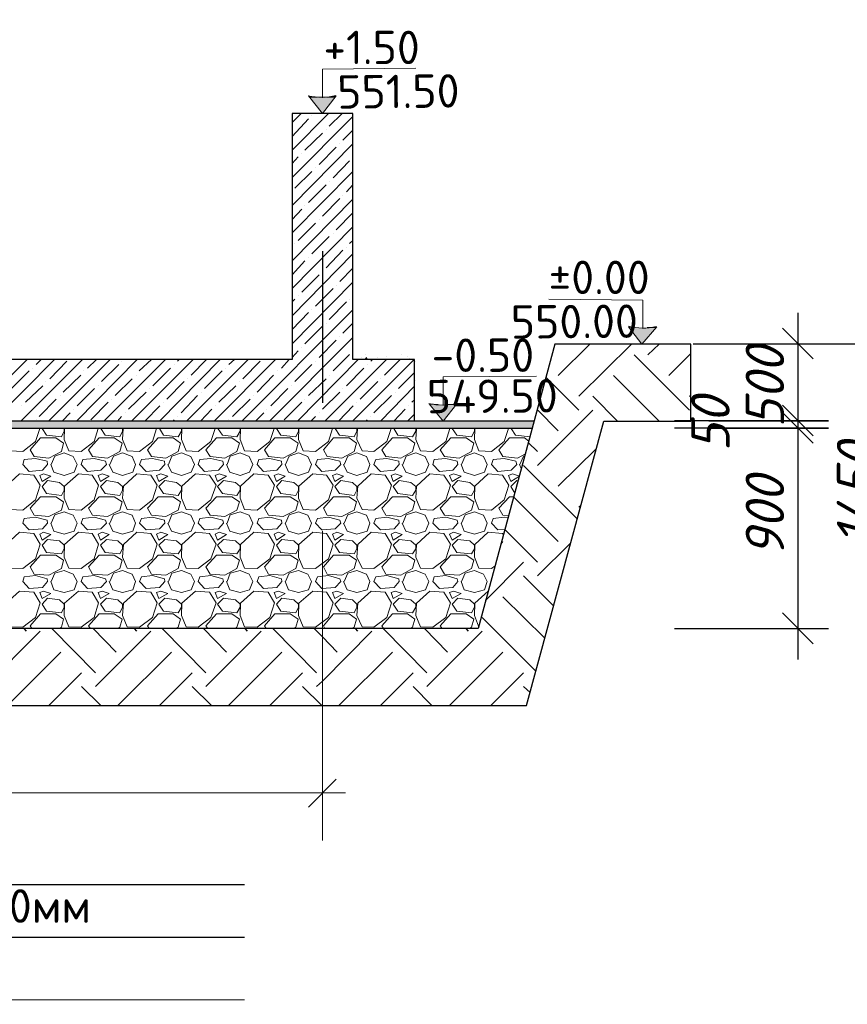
# Model space of a CAD drawing. Header units: millimetres. Extents: x -2765404 to 1548445, y -374876 to 1313256.
# Tile 47 of 77: x 32600 to 37981, y -86283 to -79885. Entities that reach past the tile are written whole.
import ezdxf

# ---------------------------------------------------------------- set-up
doc = ezdxf.new("R2010")
doc.units = ezdxf.units.MM
doc.layers.add('PDF _.', color=7, linetype='Continuous', true_color=0x259400)
doc.layers.add('PDF _PDF _.', color=7, linetype='Continuous', true_color=0xb88800)
for name, color, linetype in [('PDF _0', 7, 'Continuous'), ('PDF _PDF _0', 7, 'Continuous'), ('PDF _PDF _2D - Общий_Ном._пера__1_Ном._пера__1_Ном._пера__7_Ном._пера__1', 7, 'Continuous'), ('PDF _PDF _nurik', 7, 'Continuous'), ('PDF _PDF _Текст', 7, 'Continuous'), ('PDF _Текст', 7, 'Continuous')]:
    doc.layers.add(name, color=color, linetype=linetype)
doc.styles.add('PDF ISOCPEUR', font='isocpeur.ttf')
doc.styles.add('PDF ISOCPEUR Italic', font='isocpeui.ttf')

msp = doc.modelspace()

# ---------------------------------------------------------------- linework, layer by layer
at = {"layer": 'PDF _.', "color": 7, "lineweight": 18}
for points in [[(32512.1, -82541.6), (32509.1, -82613.5), (32539, -82685.3), (32619.9, -82691.3), (32703.7, -82625.4), (32730.6, -82541.6)], [(32745.6, -82541.6), (32775.5, -82583.5), (32871.3, -82595.5), (32889.3, -82559.6), (32889.3, -82541.6)], [(32892.3, -82541.6), (32889.3, -82613.5), (32919.2, -82685.3), (33000.1, -82691.3), (33083.9, -82625.4), (33110.8, -82541.6)], [(33128.8, -82541.6), (33155.7, -82583.5), (33251.5, -82595.5), (33269.5, -82559.6), (33269.5, -82541.6)], [(33272.5, -82541.6), (33269.5, -82613.5), (33299.4, -82685.3), (33380.3, -82691.3), (33464.1, -82625.4), (33491, -82541.6)], [(33509, -82541.6), (33535.9, -82583.5), (33631.7, -82595.5), (33652.7, -82559.6), (33652.7, -82541.6)], [(33655.7, -82541.6), (33652.7, -82613.5), (33682.6, -82685.3), (33760.5, -82691.3), (33844.3, -82625.4), (33871.2, -82541.6)], [(33889.2, -82541.6), (33919.1, -82583.5), (34011.9, -82595.5), (34032.9, -82559.6), (34032.9, -82541.6)], [(34035.9, -82541.6), (34032.9, -82613.5), (34062.8, -82685.3), (34143.6, -82691.3), (34227.5, -82625.4), (34254.4, -82541.6)], [(34269.4, -82541.6), (34299.3, -82583.5), (34395.1, -82595.5), (34413.1, -82559.6), (34413.1, -82541.6)], [(34416.1, -82541.6), (34413.1, -82613.5), (34443, -82685.3), (34523.8, -82691.3), (34607.7, -82625.4), (34634.6, -82541.6)], [(34652.6, -82541.6), (34679.5, -82583.5), (34775.3, -82595.5), (34793.3, -82559.6), (34793.3, -82541.6)], [(34796.3, -82541.6), (34793.3, -82613.5), (34826.2, -82685.3), (34904, -82691.3), (34987.8, -82625.4), (35014.8, -82541.6)], [(35032.8, -82541.6), (35059.7, -82583.5), (35155.5, -82595.5), (35176.4, -82559.6), (35176.4, -82541.6)], [(35179.4, -82541.6), (35176.4, -82613.5), (35206.4, -82685.3), (35287.2, -82691.3), (35371, -82625.4), (35398, -82541.6)], [(35412.9, -82541.6), (35442.9, -82583.5), (35538.7, -82595.5), (35556.6, -82559.6), (35556.6, -82541.6)], [(35559.6, -82541.6), (35556.6, -82613.5), (35586.6, -82685.3), (35667.4, -82691.3), (35751.2, -82625.4), (35778.2, -82541.6)], [(35796.1, -82541.6), (35823.1, -82583.5), (35918.9, -82595.5)], [(35888.9, -82706.3), (35838, -82733.2), (35742.2, -82724.2), (35715.3, -82679.3), (35784.2, -82601.5), (35882.9, -82601.5), (35909.9, -82622.5)], [(35918.9, -82595.5), (35918.9, -82595.5)], [(32805.5, -82775.1), (32829.4, -82721.2), (32889.3, -82700.3), (32949.2, -82724.2), (32973.1, -82775.1), (32955.2, -82826), (32889.3, -82847), (32823.4, -82826), (32802.5, -82775.1)], [(33185.7, -82775.1), (33209.6, -82721.2), (33269.5, -82700.3), (33332.4, -82724.2), (33353.3, -82775.1), (33335.4, -82826), (33269.5, -82847), (33206.6, -82826), (33182.7, -82775.1)], [(33568.9, -82775.1), (33589.8, -82721.2), (33652.7, -82700.3), (33712.6, -82724.2), (33736.5, -82775.1), (33715.5, -82826), (33652.7, -82847), (33586.8, -82826), (33562.9, -82775.1)], [(33949.1, -82775.1), (33970, -82721.2), (34032.9, -82700.3), (34092.7, -82724.2), (34116.7, -82775.1), (34095.7, -82826), (34032.9, -82847), (33967, -82826), (33946.1, -82775.1)], [(34329.2, -82775.1), (34353.2, -82721.2), (34413.1, -82700.3), (34472.9, -82724.2), (34496.9, -82775.1), (34478.9, -82826), (34413.1, -82847), (34347.2, -82826), (34326.3, -82775.1)], [(34709.4, -82775.1), (34733.4, -82721.2), (34793.3, -82700.3), (34856.1, -82724.2), (34877.1, -82775.1), (34859.1, -82826), (34793.3, -82847), (34730.4, -82826), (34706.4, -82775.1)], [(35092.6, -82775.1), (35113.6, -82721.2), (35176.4, -82700.3), (35236.3, -82724.2), (35260.3, -82775.1), (35239.3, -82826), (35176.4, -82847), (35110.6, -82826), (35086.6, -82775.1)], [(35472.8, -82775.1), (35496.8, -82721.2), (35556.6, -82700.3), (35616.5, -82724.2), (35640.5, -82775.1), (35622.5, -82826), (35556.6, -82847), (35490.8, -82826), (35469.8, -82775.1)], [(35853, -82775.1), (35877, -82721.2), (35885.9, -82718.2)], [(35850, -82775.1), (35862, -82802.1)], [(35841, -82882.9), (35832.1, -82879.9), (35793.1, -82918.8), (35820.1, -82960.7)], [(35778.2, -83107.4), (35742.2, -83104.4), (35715.3, -83059.5), (35784.2, -82984.7), (35814.1, -82984.7)], [(32805.5, -83155.3), (32829.4, -83101.4), (32889.3, -83083.5), (32949.2, -83104.4), (32973.1, -83155.3), (32955.2, -83209.2), (32889.3, -83227.2), (32823.4, -83209.2), (32802.5, -83155.3)], [(33185.7, -83155.3), (33209.6, -83101.4), (33269.5, -83083.5), (33332.4, -83104.4), (33353.3, -83155.3), (33335.4, -83209.2), (33269.5, -83227.2), (33206.6, -83209.2), (33182.7, -83155.3)], [(33568.9, -83155.3), (33589.8, -83101.4), (33652.7, -83083.5), (33712.6, -83104.4), (33736.5, -83155.3), (33715.5, -83209.2), (33652.7, -83227.2), (33586.8, -83209.2), (33562.9, -83155.3)], [(33949.1, -83155.3), (33970, -83101.4), (34032.9, -83083.5), (34092.7, -83104.4), (34116.7, -83155.3), (34095.7, -83209.2), (34032.9, -83227.2), (33967, -83209.2), (33946.1, -83155.3)], [(34329.2, -83155.3), (34353.2, -83101.4), (34413.1, -83083.5), (34472.9, -83104.4), (34496.9, -83155.3), (34478.9, -83209.2), (34413.1, -83227.2), (34347.2, -83209.2), (34326.3, -83155.3)], [(34709.4, -83155.3), (34733.4, -83101.4), (34793.3, -83083.5), (34856.1, -83104.4), (34877.1, -83155.3), (34859.1, -83209.2), (34793.3, -83227.2), (34730.4, -83209.2), (34706.4, -83155.3)], [(35092.6, -83155.3), (35113.6, -83101.4), (35176.4, -83083.5), (35236.3, -83104.4), (35260.3, -83155.3), (35239.3, -83209.2), (35176.4, -83227.2), (35110.6, -83209.2), (35086.6, -83155.3)], [(35472.8, -83155.3), (35496.8, -83101.4), (35556.6, -83083.5), (35616.5, -83104.4), (35640.5, -83155.3), (35622.5, -83209.2), (35556.6, -83227.2), (35490.8, -83209.2), (35469.8, -83155.3)], [(35754.2, -83197.2), (35709.3, -83200.2), (35667.4, -83155.3), (35679.4, -83125.4), (35751.2, -83116.4), (35775.2, -83122.4)], [(35745.2, -83233.2), (35739.3, -83224.2), (35646.5, -83215.2), (35559.6, -83296), (35556.6, -83376.9), (35586.6, -83448.7), (35667.4, -83451.7), (35691.4, -83433.7)], [(32805.5, -83535.5), (32829.4, -83481.6), (32889.3, -83463.7), (32949.2, -83487.6), (32973.1, -83535.5), (32955.2, -83589.4), (32889.3, -83607.4), (32823.4, -83589.4), (32802.5, -83535.5)], [(33185.7, -83535.5), (33209.6, -83481.6), (33269.5, -83463.7), (33332.4, -83487.6), (33353.3, -83535.5), (33335.4, -83589.4), (33269.5, -83607.4), (33206.6, -83589.4), (33182.7, -83535.5)], [(33568.9, -83535.5), (33589.8, -83481.6), (33652.7, -83463.7), (33712.6, -83487.6), (33736.5, -83535.5), (33715.5, -83589.4), (33652.7, -83607.4), (33586.8, -83589.4), (33562.9, -83535.5)], [(33949.1, -83535.5), (33970, -83481.6), (34032.9, -83463.7), (34092.7, -83487.6), (34116.7, -83535.5), (34095.7, -83589.4), (34032.9, -83607.4), (33967, -83589.4), (33946.1, -83535.5)], [(34329.2, -83535.5), (34353.2, -83481.6), (34413.1, -83463.7), (34472.9, -83487.6), (34496.9, -83535.5), (34478.9, -83589.4), (34413.1, -83607.4), (34347.2, -83589.4), (34326.3, -83535.5)], [(34709.4, -83535.5), (34733.4, -83481.6), (34793.3, -83463.7), (34856.1, -83487.6), (34877.1, -83535.5), (34859.1, -83589.4), (34793.3, -83607.4), (34730.4, -83589.4), (34706.4, -83535.5)], [(35092.6, -83535.5), (35113.6, -83481.6), (35176.4, -83463.7), (35236.3, -83487.6), (35260.3, -83535.5), (35239.3, -83589.4), (35176.4, -83607.4), (35110.6, -83589.4), (35086.6, -83535.5)], [(35472.8, -83535.5), (35496.8, -83481.6), (35556.6, -83463.7), (35616.5, -83487.6), (35640.5, -83535.5), (35622.5, -83589.4), (35556.6, -83607.4), (35490.8, -83589.4), (35469.8, -83535.5)], [(35646.5, -83598.4), (35559.6, -83676.2), (35556.6, -83757), (35583.6, -83825.9)], [(32679.7, -83840.9), (32667.8, -83822.9), (32736.6, -83745.1), (32835.4, -83745.1), (32886.3, -83781), (32871.3, -83831.9), (32853.4, -83840.9)], [(33059.9, -83840.9), (33048, -83822.9), (33116.8, -83745.1), (33215.6, -83745.1), (33266.5, -83781), (33251.5, -83831.9), (33233.6, -83840.9)], [(33443.1, -83840.9), (33431.1, -83822.9), (33500, -83745.1), (33598.8, -83745.1), (33646.7, -83781), (33631.7, -83831.9), (33613.8, -83840.9)], [(33823.3, -83840.9), (33811.3, -83822.9), (33880.2, -83745.1), (33979, -83745.1), (34029.9, -83781), (34011.9, -83831.9), (33996.9, -83840.9)], [(34203.5, -83840.9), (34191.5, -83822.9), (34260.4, -83745.1), (34359.2, -83745.1), (34410.1, -83781), (34395.1, -83831.9), (34377.1, -83840.9)], [(34583.7, -83840.9), (34574.7, -83822.9), (34640.6, -83745.1), (34742.4, -83745.1), (34790.3, -83781), (34775.3, -83831.9), (34757.3, -83840.9)], [(34966.9, -83840.9), (34954.9, -83822.9), (35023.8, -83745.1), (35122.6, -83745.1), (35170.5, -83781), (35155.5, -83831.9), (35137.5, -83840.9)], [(35347.1, -83840.9), (35335.1, -83822.9), (35404, -83745.1), (35502.8, -83745.1), (35553.6, -83781), (35538.7, -83831.9), (35520.7, -83840.9)]]:
    msp.add_lwpolyline(points, dxfattribs=at)
for points in [[(32694.7, -82724.2), (32667.8, -82679.3), (32736.6, -82601.5), (32835.4, -82601.5), (32886.3, -82637.4), (32871.3, -82691.3), (32790.5, -82733.2)], [(33074.9, -82724.2), (33048, -82679.3), (33116.8, -82601.5), (33215.6, -82601.5), (33266.5, -82637.4), (33251.5, -82691.3), (33170.7, -82733.2)], [(33458.1, -82724.2), (33431.1, -82679.3), (33500, -82601.5), (33598.8, -82601.5), (33646.7, -82637.4), (33631.7, -82691.3), (33550.9, -82733.2)], [(33838.3, -82724.2), (33811.3, -82679.3), (33880.2, -82601.5), (33979, -82601.5), (34029.9, -82637.4), (34011.9, -82691.3), (33934.1, -82733.2)], [(34218.5, -82724.2), (34191.5, -82679.3), (34260.4, -82601.5), (34359.2, -82601.5), (34410.1, -82637.4), (34395.1, -82691.3), (34314.3, -82733.2)], [(34598.7, -82724.2), (34574.7, -82679.3), (34640.6, -82601.5), (34742.4, -82601.5), (34790.3, -82637.4), (34775.3, -82691.3), (34694.5, -82733.2)], [(34981.9, -82724.2), (34954.9, -82679.3), (35023.8, -82601.5), (35122.6, -82601.5), (35170.5, -82637.4), (35155.5, -82691.3), (35077.7, -82733.2)], [(35362.1, -82724.2), (35335.1, -82679.3), (35404, -82601.5), (35502.8, -82601.5), (35553.6, -82637.4), (35538.7, -82691.3), (35457.9, -82733.2)], [(32628.9, -82742.2), (32703.7, -82736.2), (32778.5, -82754.2), (32781.5, -82775.1), (32748.6, -82811.1), (32661.8, -82820), (32619.9, -82775.1)], [(33012, -82742.2), (33083.9, -82736.2), (33158.7, -82754.2), (33164.7, -82775.1), (33128.8, -82811.1), (33042, -82820), (33000.1, -82775.1)], [(33392.2, -82742.2), (33464.1, -82736.2), (33541.9, -82754.2), (33544.9, -82775.1), (33509, -82811.1), (33422.2, -82820), (33380.3, -82775.1)], [(33772.4, -82742.2), (33844.3, -82736.2), (33922.1, -82754.2), (33925.1, -82775.1), (33892.2, -82811.1), (33802.4, -82820), (33760.5, -82775.1)], [(34155.6, -82742.2), (34227.5, -82736.2), (34302.3, -82754.2), (34305.3, -82775.1), (34272.4, -82811.1), (34185.5, -82820), (34143.6, -82775.1)], [(34535.8, -82742.2), (34607.7, -82736.2), (34682.5, -82754.2), (34688.5, -82775.1), (34652.6, -82811.1), (34565.7, -82820), (34523.8, -82775.1)], [(34916, -82742.2), (34987.8, -82736.2), (35065.7, -82754.2), (35068.7, -82775.1), (35035.7, -82811.1), (34945.9, -82820), (34904, -82775.1)], [(35296.2, -82742.2), (35371, -82736.2), (35445.9, -82754.2), (35448.9, -82775.1), (35415.9, -82811.1), (35329.1, -82820), (35287.2, -82775.1)], [(35679.4, -82742.2), (35751.2, -82736.2), (35826.1, -82754.2), (35832.1, -82775.1), (35796.1, -82811.1), (35709.3, -82820), (35667.4, -82775.1)], [(32512.1, -82915.8), (32509.1, -82993.7), (32539, -83068.5), (32619.9, -83071.5), (32703.7, -83005.6), (32733.6, -82909.8), (32691.7, -82844), (32598.9, -82835)], [(32754.6, -82835), (32730.6, -82847), (32745.6, -82885.9), (32802.5, -82850)], [(32892.3, -82915.8), (32889.3, -82993.7), (32919.2, -83068.5), (33000.1, -83071.5), (33083.9, -83005.6), (33113.8, -82909.8), (33071.9, -82844), (32982.1, -82835)], [(33137.8, -82835), (33110.8, -82847), (33125.8, -82885.9), (33182.7, -82850)], [(33275.5, -82915.8), (33269.5, -82993.7), (33299.4, -83068.5), (33380.3, -83071.5), (33464.1, -83005.6), (33494, -82909.8), (33452.1, -82844), (33362.3, -82835)], [(33518, -82835), (33491, -82847), (33506, -82885.9), (33562.9, -82850)], [(33655.7, -82915.8), (33652.7, -82993.7), (33682.6, -83068.5), (33760.5, -83071.5), (33844.3, -83005.6), (33877.2, -82909.8), (33835.3, -82844), (33742.5, -82835)], [(33898.2, -82835), (33871.2, -82847), (33886.2, -82885.9), (33946.1, -82850)], [(34035.9, -82915.8), (34032.9, -82993.7), (34062.8, -83068.5), (34143.6, -83071.5), (34227.5, -83005.6), (34257.4, -82909.8), (34215.5, -82844), (34122.7, -82835)], [(34281.3, -82835), (34254.4, -82847), (34269.4, -82885.9), (34326.3, -82850)], [(34416.1, -82915.8), (34413.1, -82993.7), (34443, -83068.5), (34523.8, -83071.5), (34607.7, -83005.6), (34637.6, -82909.8), (34595.7, -82844), (34505.9, -82835)], [(34661.5, -82835), (34634.6, -82847), (34649.6, -82885.9), (34706.4, -82850)], [(34799.2, -82915.8), (34793.3, -82993.7), (34826.2, -83068.5), (34904, -83071.5), (34987.8, -83005.6), (35017.8, -82909.8), (34975.9, -82844), (34886.1, -82835)], [(35041.7, -82835), (35014.8, -82847), (35029.8, -82885.9), (35086.6, -82850)], [(35179.4, -82915.8), (35176.4, -82993.7), (35206.4, -83068.5), (35287.2, -83071.5), (35371, -83005.6), (35401, -82909.8), (35359.1, -82844), (35266.3, -82835)], [(35421.9, -82835), (35395, -82847), (35412.9, -82885.9), (35469.8, -82850)], [(35559.6, -82915.8), (35556.6, -82993.7), (35586.6, -83068.5), (35667.4, -83071.5), (35751.2, -83005.6), (35781.2, -82909.8), (35739.3, -82844), (35646.5, -82835)], [(35805.1, -82835), (35778.2, -82847), (35793.1, -82885.9), (35850, -82850)], [(32889.3, -82918.8), (32859.4, -82891.9), (32781.5, -82879.9), (32745.6, -82918.8), (32775.5, -82963.7), (32871.3, -82975.7), (32889.3, -82942.8)], [(33269.5, -82918.8), (33239.6, -82891.9), (33164.7, -82879.9), (33125.8, -82918.8), (33155.7, -82963.7), (33251.5, -82975.7), (33269.5, -82942.8)], [(33652.7, -82918.8), (33619.7, -82891.9), (33544.9, -82879.9), (33506, -82918.8), (33535.9, -82963.7), (33631.7, -82975.7), (33652.7, -82942.8)], [(34032.9, -82918.8), (34002.9, -82891.9), (33925.1, -82879.9), (33886.2, -82918.8), (33919.1, -82963.7), (34011.9, -82975.7), (34032.9, -82942.8)], [(34413.1, -82918.8), (34383.1, -82891.9), (34305.3, -82879.9), (34269.4, -82918.8), (34299.3, -82963.7), (34395.1, -82975.7), (34413.1, -82942.8)], [(34793.3, -82918.8), (34763.3, -82891.9), (34688.5, -82879.9), (34649.6, -82918.8), (34679.5, -82963.7), (34775.3, -82975.7), (34793.3, -82942.8)], [(35176.4, -82918.8), (35143.5, -82891.9), (35068.7, -82879.9), (35029.8, -82918.8), (35059.7, -82963.7), (35155.5, -82975.7), (35176.4, -82942.8)], [(35556.6, -82918.8), (35526.7, -82891.9), (35448.9, -82879.9), (35412.9, -82918.8), (35442.9, -82963.7), (35538.7, -82975.7), (35556.6, -82942.8)], [(32694.7, -83104.4), (32667.8, -83059.5), (32736.6, -82984.7), (32835.4, -82984.7), (32886.3, -83017.6), (32871.3, -83071.5), (32790.5, -83113.4)], [(33074.9, -83104.4), (33048, -83059.5), (33116.8, -82984.7), (33215.6, -82984.7), (33266.5, -83017.6), (33251.5, -83071.5), (33170.7, -83113.4)], [(33458.1, -83104.4), (33431.1, -83059.5), (33500, -82984.7), (33598.8, -82984.7), (33646.7, -83017.6), (33631.7, -83071.5), (33550.9, -83113.4)], [(33838.3, -83104.4), (33811.3, -83059.5), (33880.2, -82984.7), (33979, -82984.7), (34029.9, -83017.6), (34011.9, -83071.5), (33934.1, -83113.4)], [(34218.5, -83104.4), (34191.5, -83059.5), (34260.4, -82984.7), (34359.2, -82984.7), (34410.1, -83017.6), (34395.1, -83071.5), (34314.3, -83113.4)], [(34598.7, -83104.4), (34574.7, -83059.5), (34640.6, -82984.7), (34742.4, -82984.7), (34790.3, -83017.6), (34775.3, -83071.5), (34694.5, -83113.4)], [(34981.9, -83104.4), (34954.9, -83059.5), (35023.8, -82984.7), (35122.6, -82984.7), (35170.5, -83017.6), (35155.5, -83071.5), (35077.7, -83113.4)], [(35362.1, -83104.4), (35335.1, -83059.5), (35404, -82984.7), (35502.8, -82984.7), (35553.6, -83017.6), (35538.7, -83071.5), (35457.9, -83113.4)], [(32628.9, -83125.4), (32703.7, -83116.4), (32778.5, -83137.4), (32781.5, -83155.3), (32748.6, -83194.2), (32661.8, -83200.2), (32619.9, -83155.3)], [(33012, -83125.4), (33083.9, -83116.4), (33158.7, -83137.4), (33164.7, -83155.3), (33128.8, -83194.2), (33042, -83200.2), (33000.1, -83155.3)], [(33392.2, -83125.4), (33464.1, -83116.4), (33541.9, -83137.4), (33544.9, -83155.3), (33509, -83194.2), (33422.2, -83200.2), (33380.3, -83155.3)], [(33772.4, -83125.4), (33844.3, -83116.4), (33922.1, -83137.4), (33925.1, -83155.3), (33892.2, -83194.2), (33802.4, -83200.2), (33760.5, -83155.3)], [(34155.6, -83125.4), (34227.5, -83116.4), (34302.3, -83137.4), (34305.3, -83155.3), (34272.4, -83194.2), (34185.5, -83200.2), (34143.6, -83155.3)], [(34535.8, -83125.4), (34607.7, -83116.4), (34682.5, -83137.4), (34688.5, -83155.3), (34652.6, -83194.2), (34565.7, -83200.2), (34523.8, -83155.3)], [(34916, -83125.4), (34987.8, -83116.4), (35065.7, -83137.4), (35068.7, -83155.3), (35035.7, -83194.2), (34945.9, -83200.2), (34904, -83155.3)], [(35296.2, -83125.4), (35371, -83116.4), (35445.9, -83137.4), (35448.9, -83155.3), (35415.9, -83194.2), (35329.1, -83200.2), (35287.2, -83155.3)], [(32512.1, -83296), (32509.1, -83376.9), (32539, -83448.7), (32619.9, -83451.7), (32703.7, -83388.8), (32733.6, -83293), (32691.7, -83224.2), (32598.9, -83215.2)], [(32754.6, -83215.2), (32730.6, -83227.2), (32745.6, -83266.1), (32802.5, -83230.2)], [(32892.3, -83296), (32889.3, -83376.9), (32919.2, -83448.7), (33000.1, -83451.7), (33083.9, -83388.8), (33113.8, -83293), (33071.9, -83224.2), (32982.1, -83215.2)], [(33137.8, -83215.2), (33110.8, -83227.2), (33125.8, -83266.1), (33182.7, -83230.2)], [(33275.5, -83296), (33269.5, -83376.9), (33299.4, -83448.7), (33380.3, -83451.7), (33464.1, -83388.8), (33494, -83293), (33452.1, -83224.2), (33362.3, -83215.2)], [(33518, -83215.2), (33491, -83227.2), (33506, -83266.1), (33562.9, -83230.2)], [(33655.7, -83296), (33652.7, -83376.9), (33682.6, -83448.7), (33760.5, -83451.7), (33844.3, -83388.8), (33877.2, -83293), (33835.3, -83224.2), (33742.5, -83215.2)], [(33898.2, -83215.2), (33871.2, -83227.2), (33886.2, -83266.1), (33946.1, -83230.2)], [(34035.9, -83296), (34032.9, -83376.9), (34062.8, -83448.7), (34143.6, -83451.7), (34227.5, -83388.8), (34257.4, -83293), (34215.5, -83224.2), (34122.7, -83215.2)], [(34281.3, -83215.2), (34254.4, -83227.2), (34269.4, -83266.1), (34326.3, -83230.2)], [(34416.1, -83296), (34413.1, -83376.9), (34443, -83448.7), (34523.8, -83451.7), (34607.7, -83388.8), (34637.6, -83293), (34595.7, -83224.2), (34505.9, -83215.2)], [(34661.5, -83215.2), (34634.6, -83227.2), (34649.6, -83266.1), (34706.4, -83230.2)], [(34799.2, -83296), (34793.3, -83376.9), (34826.2, -83448.7), (34904, -83451.7), (34987.8, -83388.8), (35017.8, -83293), (34975.9, -83224.2), (34886.1, -83215.2)], [(35041.7, -83215.2), (35014.8, -83227.2), (35029.8, -83266.1), (35086.6, -83230.2)], [(35179.4, -83296), (35176.4, -83376.9), (35206.4, -83448.7), (35287.2, -83451.7), (35371, -83388.8), (35401, -83293), (35359.1, -83224.2), (35266.3, -83215.2)], [(35421.9, -83215.2), (35395, -83227.2), (35412.9, -83266.1), (35469.8, -83230.2)], [(32889.3, -83299), (32859.4, -83272.1), (32781.5, -83263.1), (32745.6, -83299), (32775.5, -83346.9), (32871.3, -83355.9), (32889.3, -83323)], [(33269.5, -83299), (33239.6, -83272.1), (33164.7, -83263.1), (33125.8, -83299), (33155.7, -83346.9), (33251.5, -83355.9), (33269.5, -83323)], [(33652.7, -83299), (33619.7, -83272.1), (33544.9, -83263.1), (33506, -83299), (33535.9, -83346.9), (33631.7, -83355.9), (33652.7, -83323)], [(34032.9, -83299), (34002.9, -83272.1), (33925.1, -83263.1), (33886.2, -83299), (33919.1, -83346.9), (34011.9, -83355.9), (34032.9, -83323)], [(34413.1, -83299), (34383.1, -83272.1), (34305.3, -83263.1), (34269.4, -83299), (34299.3, -83346.9), (34395.1, -83355.9), (34413.1, -83323)], [(34793.3, -83299), (34763.3, -83272.1), (34688.5, -83263.1), (34649.6, -83299), (34679.5, -83346.9), (34775.3, -83355.9), (34793.3, -83323)], [(35176.4, -83299), (35143.5, -83272.1), (35068.7, -83263.1), (35029.8, -83299), (35059.7, -83346.9), (35155.5, -83355.9), (35176.4, -83323)], [(35556.6, -83299), (35526.7, -83272.1), (35448.9, -83263.1), (35412.9, -83299), (35442.9, -83346.9), (35538.7, -83355.9), (35556.6, -83323)], [(32694.7, -83487.6), (32667.8, -83439.7), (32736.6, -83364.9), (32835.4, -83364.9), (32886.3, -83397.8), (32871.3, -83451.7), (32790.5, -83493.6)], [(33074.9, -83487.6), (33048, -83439.7), (33116.8, -83364.9), (33215.6, -83364.9), (33266.5, -83397.8), (33251.5, -83451.7), (33170.7, -83493.6)], [(33458.1, -83487.6), (33431.1, -83439.7), (33500, -83364.9), (33598.8, -83364.9), (33646.7, -83397.8), (33631.7, -83451.7), (33550.9, -83493.6)], [(33838.3, -83487.6), (33811.3, -83439.7), (33880.2, -83364.9), (33979, -83364.9), (34029.9, -83397.8), (34011.9, -83451.7), (33934.1, -83493.6)], [(34218.5, -83487.6), (34191.5, -83439.7), (34260.4, -83364.9), (34359.2, -83364.9), (34410.1, -83397.8), (34395.1, -83451.7), (34314.3, -83493.6)], [(34598.7, -83487.6), (34574.7, -83439.7), (34640.6, -83364.9), (34742.4, -83364.9), (34790.3, -83397.8), (34775.3, -83451.7), (34694.5, -83493.6)], [(34981.9, -83487.6), (34954.9, -83439.7), (35023.8, -83364.9), (35122.6, -83364.9), (35170.5, -83397.8), (35155.5, -83451.7), (35077.7, -83493.6)], [(35362.1, -83487.6), (35335.1, -83439.7), (35404, -83364.9), (35502.8, -83364.9), (35553.6, -83397.8), (35538.7, -83451.7), (35457.9, -83493.6)], [(32628.9, -83505.6), (32703.7, -83496.6), (32778.5, -83517.6), (32781.5, -83535.5), (32748.6, -83574.4), (32661.8, -83580.4), (32619.9, -83535.5)], [(33012, -83505.6), (33083.9, -83496.6), (33158.7, -83517.6), (33164.7, -83535.5), (33128.8, -83574.4), (33042, -83580.4), (33000.1, -83535.5)], [(33392.2, -83505.6), (33464.1, -83496.6), (33541.9, -83517.6), (33544.9, -83535.5), (33509, -83574.4), (33422.2, -83580.4), (33380.3, -83535.5)], [(33772.4, -83505.6), (33844.3, -83496.6), (33922.1, -83517.6), (33925.1, -83535.5), (33892.2, -83574.4), (33802.4, -83580.4), (33760.5, -83535.5)], [(34155.6, -83505.6), (34227.5, -83496.6), (34302.3, -83517.6), (34305.3, -83535.5), (34272.4, -83574.4), (34185.5, -83580.4), (34143.6, -83535.5)], [(34535.8, -83505.6), (34607.7, -83496.6), (34682.5, -83517.6), (34688.5, -83535.5), (34652.6, -83574.4), (34565.7, -83580.4), (34523.8, -83535.5)], [(34916, -83505.6), (34987.8, -83496.6), (35065.7, -83517.6), (35068.7, -83535.5), (35035.7, -83574.4), (34945.9, -83580.4), (34904, -83535.5)], [(35296.2, -83505.6), (35371, -83496.6), (35445.9, -83517.6), (35448.9, -83535.5), (35415.9, -83574.4), (35329.1, -83580.4), (35287.2, -83535.5)], [(32512.1, -83676.2), (32509.1, -83757), (32539, -83828.9), (32619.9, -83831.9), (32703.7, -83769), (32733.6, -83673.2), (32691.7, -83604.4), (32598.9, -83598.4)], [(32754.6, -83598.4), (32730.6, -83607.4), (32745.6, -83646.3), (32802.5, -83613.4)], [(32892.3, -83676.2), (32889.3, -83757), (32919.2, -83828.9), (33000.1, -83831.9), (33083.9, -83769), (33113.8, -83673.2), (33071.9, -83604.4), (32982.1, -83598.4)], [(33137.8, -83598.4), (33110.8, -83607.4), (33125.8, -83646.3), (33182.7, -83613.4)], [(33275.5, -83676.2), (33269.5, -83757), (33299.4, -83828.9), (33380.3, -83831.9), (33464.1, -83769), (33494, -83673.2), (33452.1, -83604.4), (33362.3, -83598.4)], [(33518, -83598.4), (33491, -83607.4), (33506, -83646.3), (33562.9, -83613.4)], [(33655.7, -83676.2), (33652.7, -83757), (33682.6, -83828.9), (33760.5, -83831.9), (33844.3, -83769), (33877.2, -83673.2), (33835.3, -83604.4), (33742.5, -83598.4)], [(33898.2, -83598.4), (33871.2, -83607.4), (33886.2, -83646.3), (33946.1, -83613.4)], [(34035.9, -83676.2), (34032.9, -83757), (34062.8, -83828.9), (34143.6, -83831.9), (34227.5, -83769), (34257.4, -83673.2), (34215.5, -83604.4), (34122.7, -83598.4)], [(34281.3, -83598.4), (34254.4, -83607.4), (34269.4, -83646.3), (34326.3, -83613.4)], [(34416.1, -83676.2), (34413.1, -83757), (34443, -83828.9), (34523.8, -83831.9), (34607.7, -83769), (34637.6, -83673.2), (34595.7, -83604.4), (34505.9, -83598.4)], [(34661.5, -83598.4), (34634.6, -83607.4), (34649.6, -83646.3), (34706.4, -83613.4)], [(34799.2, -83676.2), (34793.3, -83757), (34826.2, -83828.9), (34904, -83831.9), (34987.8, -83769), (35017.8, -83673.2), (34975.9, -83604.4), (34886.1, -83598.4)], [(35041.7, -83598.4), (35014.8, -83607.4), (35029.8, -83646.3), (35086.6, -83613.4)], [(35179.4, -83676.2), (35176.4, -83757), (35206.4, -83828.9), (35287.2, -83831.9), (35371, -83769), (35401, -83673.2), (35359.1, -83604.4), (35266.3, -83598.4)], [(35421.9, -83598.4), (35395, -83607.4), (35412.9, -83646.3), (35469.8, -83613.4)], [(32889.3, -83682.2), (32859.4, -83655.3), (32781.5, -83643.3), (32745.6, -83682.2), (32775.5, -83727.1), (32871.3, -83739.1), (32889.3, -83703.2)], [(33269.5, -83682.2), (33239.6, -83655.3), (33164.7, -83643.3), (33125.8, -83682.2), (33155.7, -83727.1), (33251.5, -83739.1), (33269.5, -83703.2)], [(33652.7, -83682.2), (33619.7, -83655.3), (33544.9, -83643.3), (33506, -83682.2), (33535.9, -83727.1), (33631.7, -83739.1), (33652.7, -83703.2)], [(34032.9, -83682.2), (34002.9, -83655.3), (33925.1, -83643.3), (33886.2, -83682.2), (33919.1, -83727.1), (34011.9, -83739.1), (34032.9, -83703.2)], [(34413.1, -83682.2), (34383.1, -83655.3), (34305.3, -83643.3), (34269.4, -83682.2), (34299.3, -83727.1), (34395.1, -83739.1), (34413.1, -83703.2)], [(34793.3, -83682.2), (34763.3, -83655.3), (34688.5, -83643.3), (34649.6, -83682.2), (34679.5, -83727.1), (34775.3, -83739.1), (34793.3, -83703.2)], [(35176.4, -83682.2), (35143.5, -83655.3), (35068.7, -83643.3), (35029.8, -83682.2), (35059.7, -83727.1), (35155.5, -83739.1), (35176.4, -83703.2)], [(35556.6, -83682.2), (35526.7, -83655.3), (35448.9, -83643.3), (35412.9, -83682.2), (35442.9, -83727.1), (35538.7, -83739.1), (35556.6, -83703.2)]]:
    msp.add_lwpolyline(points, close=True, dxfattribs=at)
at = {"layer": 'PDF _.', "color": 7, "transparency": 33554559}
for points in [[(35945.8, -82493.7), (27713.3, -82493.7), (35933.8, -82541.6)], [(27713.3, -82493.7), (35933.8, -82541.6), (27713.3, -82541.6)]]:
    msp.add_solid(points, dxfattribs=at)
at = {"layer": 'PDF _0', "lineweight": 25}
for points in [[(37661.2, -82691.3), (37661.2, -81790.2)], [(37760, -82089.6), (37559.4, -81889)], [(36978.6, -81990.8), (37858.8, -81990.8)], [(37460.6, -81990.8), (38454.5, -81990.8)], [(37661.2, -84041.4), (37661.2, -82290.2)], [(37080.4, -82490.7), (37858.8, -82490.7), (36858.9, -82490.7)], [(37080.4, -82538.7), (37858.8, -82538.7), (36858.9, -82538.7)], [(37559.4, -83739.1), (37760, -83939.7)], [(36858.9, -83840.9), (37858.8, -83840.9)]]:
    msp.add_lwpolyline(points, dxfattribs=at)
for points in [[(37760, -82589.5), (37559.4, -82388.9)], [(37760, -82637.5), (37559.4, -82436.9)]]:
    msp.add_lwpolyline(points, close=True, dxfattribs=at)
at = {"layer": 'PDF _PDF _.', "lineweight": 25}
for points in [[(36101.5, -82197.4), (36308, -81993.8)], [(36236.2, -82332.1), (36577.5, -81993.8)], [(36685.2, -82062.6), (36757.1, -81993.8)], [(36954.7, -82421.9), (36595.4, -82062.6)], [(36820, -82197.4), (36963.7, -82053.7)], [(36236.2, -82421.9), (36023.6, -82209.3)], [(36757.1, -82493.7), (36460.7, -82197.4)], [(36487.7, -82493.7), (36326, -82332.1)], [(36954.7, -82332.1), (36963.7, -82326.1)], [(36101.5, -82556.6), (35966.8, -82418.9)], [(35966.8, -82781.1), (36326, -82421.9)], [(35966.8, -82691.3), (35906.9, -82631.4)], [(36101.5, -82915.8), (36350, -82670.4)], [(36224.2, -83128.4), (35877, -82781.1)], [(36101.5, -83275.1), (35811.1, -82984.7)], [(36236.2, -83050.5), (36248.2, -83041.6)], [(35966.8, -83409.8), (35754.2, -83197.2)], [(35730.3, -83290), (35742.2, -83275.1)], [(35966.8, -83499.6), (36182.3, -83287)], [(35628.5, -83658.3), (35877, -83409.8)], [(36071.5, -83694.2), (35877, -83499.6)], [(36014.7, -83903.7), (35742.2, -83634.3)], [(35954.8, -84116.3), (35607.5, -83769)], [(32374.4, -84218.1), (32733.6, -83858.8)], [(32643.8, -83858.8), (32628.9, -83840.9)], [(33092.9, -84128.3), (32808.5, -83840.9)], [(33227.6, -83993.5), (33077.9, -83840.9)], [(33092.9, -84218.1), (33452.1, -83858.8)], [(33362.3, -83858.8), (33347.3, -83840.9)], [(33811.3, -84128.3), (33526.9, -83840.9)], [(33946.1, -83993.5), (33796.4, -83840.9)], [(33811.3, -84218.1), (34170.6, -83858.8)], [(34080.8, -83858.8), (34065.8, -83840.9)], [(34529.8, -84128.3), (34245.4, -83840.9)], [(34664.5, -83993.5), (34568.7, -83894.8), (34514.9, -83840.9)], [(34529.8, -84218.1), (34568.7, -84182.1), (34889.1, -83858.8)], [(34799.2, -83858.8), (34784.3, -83840.9)], [(35248.3, -84128.3), (34963.9, -83840.9)], [(35383, -83993.5), (35233.3, -83840.9)], [(35248.3, -84218.1), (35607.5, -83858.8)], [(35517.7, -83858.8), (35502.8, -83840.9)], [(32521.1, -84340.8), (32868.3, -83993.5)], [(33239.6, -84340.8), (33586.8, -83993.5)], [(33958, -84340.8), (34305.3, -83993.5)], [(34676.5, -84340.8), (35023.8, -83993.5)], [(35395, -84340.8), (35742.2, -83993.5)], [(32790.5, -84340.8), (33003.1, -84128.3)], [(33509, -84340.8), (33721.5, -84128.3)], [(34227.5, -84340.8), (34440, -84128.3)], [(34945.9, -84340.8), (35158.5, -84128.3)], [(35664.4, -84340.8), (35877, -84128.3)], [(33128.8, -84340.8), (33003.1, -84218.1)], [(33847.3, -84340.8), (33721.5, -84218.1)], [(34565.7, -84340.8), (34440, -84218.1)], [(35281.2, -84340.8), (35158.5, -84218.1)], [(35918.9, -84257), (35877, -84218.1)]]:
    msp.add_lwpolyline(points, dxfattribs=at)
at = {"layer": 'PDF _PDF _.', "color": 32, "lineweight": 5, "true_color": 0xc15f00}
for points in [[(34823.2, -82080.6), (34823.2, -82080.6)], [(34847.1, -82092.6), (34856.1, -82080.6), (34859.1, -82092.6)], [(34850.1, -82062.6), (34850.1, -82062.6)], [(34925, -82080.6), (34925, -82080.6)], [(34987.8, -82071.6), (34987.8, -82071.6)], [(34987.8, -82071.6), (34987.8, -82071.6)], [(35080.7, -82059.6), (35080.7, -82059.6)], [(35122.6, -82074.6), (35122.6, -82074.6)], [(35134.5, -82086.6), (35134.5, -82086.6)], [(35176.4, -82107.5), (35176.4, -82107.5)], [(35176.4, -82230.3), (35176.4, -82230.3)]]:
    msp.add_lwpolyline(points, dxfattribs=at)
at = {"layer": 'PDF _PDF _0', "lineweight": 30}
for points in [[(35167.5, -82493.7), (35167.5, -82092.6), (34766.3, -82092.6), (34766.3, -80494), (34371.2, -80494), (34371.2, -82092.6), (26369.1, -82092.6), (26369.1, -80494), (25968, -80494), (25968, -82092.6), (25566.8, -82092.6), (25566.8, -82493.7)], [(35945.8, -82493.7), (24803.5, -82493.7)], [(35933.8, -82541.6), (24815.4, -82541.6)]]:
    msp.add_lwpolyline(points, dxfattribs=at)
at = {"layer": 'PDF _PDF _0', "color": 251, "lineweight": 18, "true_color": 0x525252}
for points in [[(34371.2, -80553.8), (34431, -80494)], [(34371.2, -80733.5), (34607.7, -80494)], [(34371.2, -80910.1), (34766.3, -80514.9)], [(34371.2, -80643.7), (34478.9, -80529.9)], [(34499.9, -80508.9), (34499.9, -80508.9)], [(34613.6, -80577.8), (34697.5, -80494)], [(34592.7, -80598.7), (34592.7, -80598.7)], [(34700.5, -80667.6), (34766.3, -80601.7)], [(34455, -80733.5), (34568.7, -80622.7)], [(34371.2, -81092.7), (34766.3, -80691.5)], [(34547.8, -80826.3), (34658.5, -80712.5)], [(34682.5, -80688.6), (34682.5, -80688.6)], [(34371.2, -80820.3), (34410.1, -80775.4)], [(34434, -80757.4), (34434, -80757.4)], [(34637.6, -80913.1), (34745.4, -80802.3)], [(34523.8, -80844.2), (34523.8, -80844.2)], [(34371.2, -81269.3), (34766.3, -80871.2)], [(34389.1, -80978.9), (34499.9, -80871.2)], [(34478.9, -81071.7), (34592.7, -80958)], [(34613.6, -80934), (34613.6, -80934)], [(34724.4, -81002.9), (34766.3, -80958)], [(34371.2, -81451.9), (34766.3, -81050.8)], [(34568.7, -81161.6), (34682.5, -81047.8)], [(34700.5, -81026.8), (34700.5, -81026.8)], [(34371.2, -81182.5), (34434, -81116.6)], [(34455, -81092.7), (34455, -81092.7)], [(34547.8, -81182.5), (34547.8, -81182.5)], [(34658.5, -81251.4), (34766.3, -81140.6)], [(34371.2, -81631.6), (34766.3, -81230.4)], [(34410.1, -81320.2), (34523.8, -81206.5)], [(34499.9, -81407), (34613.6, -81293.3)], [(34637.6, -81275.3), (34637.6, -81275.3)], [(34389.1, -81338.2), (34389.1, -81338.2)], [(34724.4, -81362.1), (34724.4, -81362.1)], [(34745.4, -81338.2), (34766.3, -81320.2)], [(34371.2, -81808.2), (34766.3, -81407)], [(34478.9, -81428), (34478.9, -81428)], [(34592.7, -81496.8), (34700.5, -81383.1)], [(34371.2, -81541.7), (34455, -81451.9)], [(34682.5, -81586.7), (34766.3, -81499.8)], [(34434, -81655.5), (34547.8, -81541.7)], [(34568.7, -81520.8), (34568.7, -81520.8)], [(34371.2, -81990.8), (34766.3, -81589.6)], [(34523.8, -81745.3), (34637.6, -81631.6)], [(34658.5, -81610.6), (34658.5, -81610.6)], [(34410.1, -81676.5), (34410.1, -81676.5)], [(34371.2, -81718.4), (34389.1, -81700.4)], [(34613.6, -81832.1), (34724.4, -81718.4)], [(34745.4, -81700.4), (34745.4, -81700.4)], [(34044.8, -82493.7), (34766.3, -81769.3)], [(34371.2, -81898), (34478.9, -81787.2)], [(34499.9, -81769.3), (34499.9, -81769.3)], [(34455, -81990.8), (34568.7, -81877)], [(34592.7, -81856.1), (34592.7, -81856.1)], [(34700.5, -81921.9), (34766.3, -81856.1)], [(34224.5, -82493.7), (34766.3, -81948.9)], [(34682.5, -81945.9), (34682.5, -81945.9)], [(34434, -82014.7), (34434, -82014.7)], [(34547.8, -82080.6), (34658.5, -81966.8)], [(34371.2, -82080.6), (34410.1, -82035.7)], [(34637.6, -82167.4), (34745.4, -82059.6)], [(32248.7, -82493.7), (32649.8, -82092.6)], [(32428.3, -82493.7), (32826.4, -82092.6)], [(32607.9, -82493.7), (33009, -82092.6)], [(32706.7, -82125.5), (32739.6, -82092.6)], [(32787.5, -82493.7), (33188.7, -82092.6)], [(32796.5, -82218.3), (32907.3, -82104.6)], [(32970.1, -82493.7), (33365.3, -82092.6)], [(33042, -82149.5), (33098.9, -82092.6)], [(33131.8, -82236.3), (33245.5, -82125.5)], [(33146.8, -82493.7), (33547.9, -82092.6)], [(33263.5, -82104.6), (33263.5, -82104.6)], [(33326.4, -82493.7), (33727.5, -82092.6)], [(33377.3, -82167.4), (33458.1, -82092.6)], [(33509, -82493.7), (33904.1, -82092.6)], [(33604.8, -82125.5), (33604.8, -82125.5)], [(33625.7, -82104.6), (33637.7, -82092.6)], [(33685.6, -82493.7), (34086.8, -82092.6)], [(33715.5, -82194.4), (33814.3, -82092.6)], [(33865.2, -82493.7), (34263.4, -82092.6)], [(33961, -82125.5), (33996.9, -82092.6)], [(34050.8, -82218.3), (34164.6, -82104.6)], [(34302.3, -82149.5), (34353.2, -82092.6)], [(34389.1, -82236.3), (34499.9, -82125.5)], [(34407.1, -82493.7), (34802.2, -82092.6)], [(34523.8, -82104.6), (34523.8, -82104.6)], [(34583.7, -82493.7), (34984.9, -82092.6)], [(34763.3, -82493.7), (35164.5, -82092.6)], [(34859.1, -82125.5), (34859.1, -82125.5)], [(34883.1, -82104.6), (34895, -82092.6)], [(34972.9, -82194.4), (35074.7, -82092.6)], [(32548, -82281.2), (32661.8, -82167.4)], [(32682.7, -82149.5), (32682.7, -82149.5)], [(32883.3, -82305.1), (32997.1, -82194.4)], [(33018, -82167.4), (33018, -82167.4)], [(33359.3, -82194.4), (33359.3, -82194.4)], [(33467.1, -82263.2), (33580.8, -82149.5)], [(33802.4, -82281.2), (33916.1, -82167.4)], [(33940.1, -82149.5), (33940.1, -82149.5)], [(34143.6, -82305.1), (34251.4, -82194.4)], [(34275.4, -82167.4), (34275.4, -82167.4)], [(34613.6, -82194.4), (34613.6, -82194.4)], [(34724.4, -82263.2), (34838.2, -82149.5)], [(35062.7, -82281.2), (35167.5, -82176.4)], [(32637.8, -82371), (32751.6, -82263.2)], [(32769.6, -82236.3), (32769.6, -82236.3)], [(33110.8, -82263.2), (33110.8, -82263.2)], [(33221.6, -82326.1), (33332.4, -82218.3)], [(33556.9, -82350), (33670.6, -82236.3)], [(33694.6, -82218.3), (33694.6, -82218.3)], [(33895.2, -82371), (34005.9, -82263.2)], [(34029.9, -82236.3), (34029.9, -82236.3)], [(34365.2, -82263.2), (34365.2, -82263.2)], [(34478.9, -82326.1), (34592.7, -82218.3)], [(34814.2, -82350), (34928, -82236.3)], [(34945.9, -82493.7), (35167.5, -82266.2)], [(34948.9, -82218.3), (34948.9, -82218.3)], [(32865.3, -82326.1), (32865.3, -82326.1)], [(32973.1, -82394.9), (33086.9, -82281.2)], [(33308.4, -82415.9), (33422.2, -82305.1)], [(33446.1, -82281.2), (33446.1, -82281.2)], [(33649.7, -82439.8), (33757.5, -82326.1)], [(33781.4, -82305.1), (33781.4, -82305.1)], [(34119.7, -82326.1), (34119.7, -82326.1)], [(34233.4, -82394.9), (34344.2, -82281.2)], [(34568.7, -82415.9), (34682.5, -82305.1)], [(34700.5, -82281.2), (34700.5, -82281.2)], [(34904, -82439.8), (35017.8, -82326.1)], [(35041.7, -82305.1), (35041.7, -82305.1)], [(32613.9, -82394.9), (32613.9, -82394.9)], [(32727.6, -82463.8), (32838.4, -82350)], [(33062.9, -82484.7), (33176.7, -82371)], [(33200.6, -82350), (33200.6, -82350)], [(33413.2, -82493.7), (33512, -82394.9)], [(33535.9, -82371), (33535.9, -82371)], [(33871.2, -82394.9), (33871.2, -82394.9)], [(33985, -82463.8), (34098.7, -82350)], [(34320.3, -82484.7), (34434, -82371)], [(34455, -82350), (34455, -82350)], [(34673.5, -82493.7), (34769.3, -82394.9)], [(34793.3, -82371), (34793.3, -82371)], [(35131.5, -82394.9), (35131.5, -82394.9)], [(35149.5, -82371), (35167.5, -82356)], [(32877.3, -82493.7), (32928.2, -82439.8)], [(32952.2, -82415.9), (32952.2, -82415.9)], [(33236.6, -82493.7), (33263.5, -82463.8)], [(33290.4, -82439.8), (33290.4, -82439.8)], [(33625.7, -82463.8), (33625.7, -82463.8)], [(33775.4, -82493.7), (33850.3, -82415.9)], [(34134.7, -82493.7), (34188.5, -82439.8)], [(34206.5, -82415.9), (34206.5, -82415.9)], [(34493.9, -82493.7), (34523.8, -82463.8)], [(34547.8, -82439.8), (34547.8, -82439.8)], [(34883.1, -82463.8), (34883.1, -82463.8)], [(35032.8, -82493.7), (35107.6, -82415.9)], [(35122.6, -82493.7), (35167.5, -82448.8)], [(32706.7, -82484.7), (32706.7, -82484.7)], [(33595.8, -82493.7), (33604.8, -82484.7)], [(33961, -82484.7), (33961, -82484.7)], [(34850.1, -82493.7), (34859.1, -82484.7)]]:
    msp.add_lwpolyline(points, dxfattribs=at)
at = {"layer": 'PDF _PDF _0', "lineweight": 25}
msp.add_lwpolyline([(34568.7, -81389.1), (34568.7, -82374)], dxfattribs=at)
at = {"layer": 'PDF _PDF _0', "lineweight": 30}
msp.add_lwpolyline([(23612, -82493.7), (24351.4, -82493.7), (24851.3, -84340.8), (35894.9, -84340.8), (36397.9, -82493.7), (36963.7, -82493.7), (36963.7, -81993.8), (36080.5, -81993.8), (35580.6, -83840.9), (25165.7, -83840.9), (24668.7, -81993.8), (23612, -81993.8)], close=True, dxfattribs=at)
at = {"layer": 'PDF _PDF _0', "lineweight": 18}
for points in [[(27713.3, -82505.7), (27713.3, -86253.8), (34062.8, -86253.8)], [(34478.9, -85002.4), (34658.5, -84819.8)]]:
    msp.add_lwpolyline(points, dxfattribs=at)
at = {"layer": 'PDF _PDF _2D - Общий_Ном._пера__1_Ном._пера__1_Ном._пера__7_Ном._пера__1', "lineweight": 18}
for points in [[(34568.7, -83206.2), (34568.7, -85217.9)], [(26015.9, -84909.6), (34718.4, -84909.6)]]:
    msp.add_lwpolyline(points, dxfattribs=at)
at = {"layer": 'PDF _PDF _nurik', "lineweight": 18}
for points in [[(34568.7, -80392.2), (34568.7, -80206.6), (35176.4, -80200.6)], [(34658.5, -80380.2), (34568.7, -80494), (34478.9, -80380.2)], [(36652.3, -81892), (36652.3, -81706.4), (36041.6, -81700.4)], [(36559.5, -81880), (36646.3, -81993.8), (36742.1, -81880)], [(35353.1, -82391.9), (35353.1, -82206.3), (35960.8, -82200.3)], [(35442.9, -82380), (35353.1, -82493.7), (35263.3, -82380)]]:
    msp.add_lwpolyline(points, dxfattribs=at)
at = {"layer": 'PDF _PDF _nurik', "lineweight": 0}
for points in [[(34487.9, -80389.2), (34535.8, -80389.2), (34487.9, -80389.2)], [(34649.6, -80389.2), (34595.7, -80389.2), (34649.6, -80389.2)], [(34658.5, -80380.2), (34652.6, -80380.2), (34658.5, -80380.2)], [(36559.5, -81880), (36562.5, -81880), (36559.5, -81880)], [(36679.3, -81886), (36733.1, -81886), (36679.3, -81886)], [(35320.1, -82386), (35263.3, -82380), (35320.1, -82386)], [(35433.9, -82386), (35380, -82386), (35433.9, -82386)], [(35442.9, -82380), (35436.9, -82380), (35442.9, -82380)]]:
    msp.add_lwpolyline(points, dxfattribs=at)
at = {"layer": 'PDF _PDF _nurik', "lineweight": 18}
for centre, start, end in [((34564.2, -80019.5), 256.28906, 284.50746), ((36650.8, -81519.3), 255.49254, 283.71094), ((35348.6, -82019.2), 256.28906, 284.50746)]:
    msp.add_arc(centre, 369.7, start, end, dxfattribs=at)
at = {"layer": 'PDF _PDF _nurik', "transparency": 33554559}
for points in [[(34478.9, -80380.2), (34535.8, -80389.2), (34487.9, -80389.2)], [(34487.9, -80389.2), (34649.6, -80389.2), (34568.7, -80494)], [(34535.8, -80389.2), (34487.9, -80389.2), (34487.9, -80389.2)], [(34595.7, -80389.2), (34649.6, -80389.2), (34535.8, -80389.2)], [(34652.6, -80380.2), (34649.6, -80389.2), (34595.7, -80389.2)], [(34658.5, -80380.2), (34652.6, -80380.2), (34649.6, -80389.2)], [(36562.5, -81880), (36559.5, -81880), (36619.4, -81886)], [(36559.5, -81880), (36619.4, -81886), (36565.5, -81886)], [(36565.5, -81886), (36733.1, -81886), (36646.3, -81993.8)], [(36565.5, -81886), (36565.5, -81886), (36679.3, -81886)], [(36565.5, -81886), (36679.3, -81886), (36619.4, -81886)], [(36742.1, -81880), (36733.1, -81886), (36679.3, -81886)], [(36733.1, -81886), (36679.3, -81886), (36679.3, -81886)], [(35263.3, -82380), (35320.1, -82386), (35272.2, -82386)], [(35272.2, -82386), (35433.9, -82386), (35353.1, -82493.7)], [(35380, -82386), (35433.9, -82386), (35320.1, -82386)], [(35436.9, -82380), (35433.9, -82386), (35380, -82386)], [(35442.9, -82380), (35436.9, -82380), (35433.9, -82386)]]:
    msp.add_solid(points, dxfattribs=at)
at = {"layer": 'PDF _PDF _Текст', "lineweight": 25}
for points in [[(34062.8, -85505.3), (27713.3, -85505.3)], [(34062.8, -85849.6), (27713.3, -85849.6)]]:
    msp.add_lwpolyline(points, dxfattribs=at)

# ---------------------------------------------------------------- texts
at = {"layer": 'PDF _Текст', "color": 1, "char_height": 217.05, "attachment_point": 7, "style": 'PDF ISOCPEUR'}
for s, insert in [('+1.50', (34574.7, -80173.6)), ('±0.00', (36038.6, -81667.5)), ('-0.50', (35278.2, -82173.4))]:
    msp.add_mtext(s, dxfattribs=dict(at, insert=insert))
at = {"layer": 'PDF _Текст', "color": 5, "char_height": 217.05, "attachment_point": 7, "style": 'PDF ISOCPEUR'}
for s, insert, rotation in [('551.50', (34665.8, -80463.7), 0.60964), ('549.50', (35247.8, -82442.7), 0.41769)]:
    msp.add_mtext(s, dxfattribs=dict(at, insert=insert, rotation=rotation))
at = {"layer": 'PDF _Текст', "color": 5, "insert": (35794, -81957.9), "char_height": 217.05, "width": 805.265, "attachment_point": 7, "rotation": 0.41769, "style": 'PDF ISOCPEUR'}
msp.add_mtext('550.00', dxfattribs=at)
at = {"layer": 'PDF _Текст', "char_height": 250, "attachment_point": 7, "rotation": 90, "style": 'PDF ISOCPEUR Italic'}
for s, insert in [('500', (37570.5, -82535.6)), ('50', (37216.4, -82690.6)), ('1450', (38163.3, -83299)), ('900', (37570.5, -83378.5))]:
    msp.add_mtext(s, dxfattribs=dict(at, insert=insert))
at = {"layer": 'PDF _Текст', "insert": (27734.2, -85812.4), "char_height": 218.186, "attachment_point": 7, "style": 'PDF ISOCPEUR'}
msp.add_mtext('Бетонный подготовка В7,5 ССЦ -50мм', dxfattribs=at)
at = {"layer": 'PDF _Текст', "insert": (27727.7, -86213), "char_height": 218.186, "width": 8195.681, "attachment_point": 7, "style": 'PDF ISOCPEUR'}
msp.add_mtext('{\\T0.9;\\C7;Суглинки\\C256;  900 мм (3 слой по 300 мм) }', dxfattribs=at)

doc.saveas('drawing.dxf')
